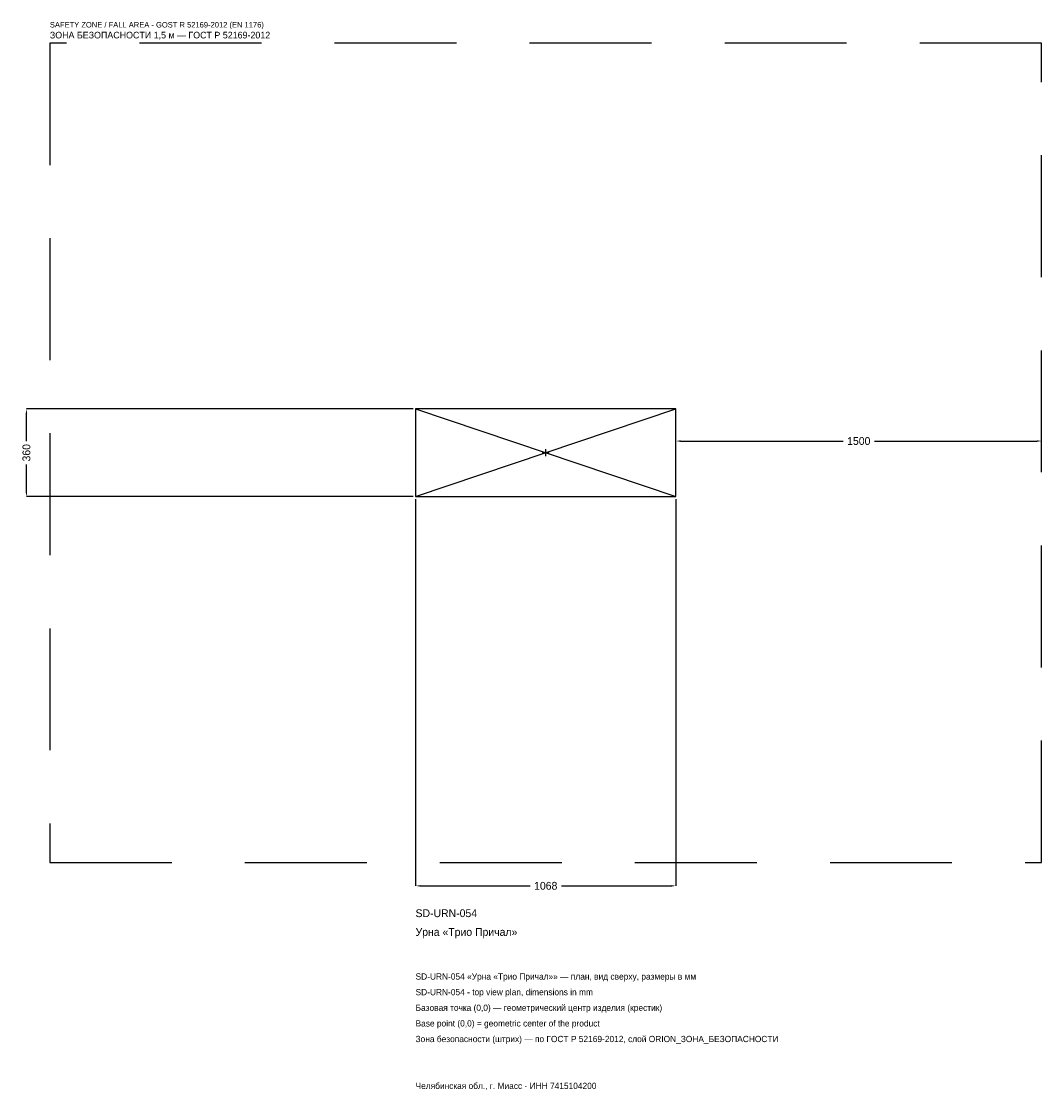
# Model space of a CAD drawing. Header units: metres. Extents: x -2151 to 2034, y -2616 to 1769.
import ezdxf

# ---------------------------------------------------------------- set-up
doc = ezdxf.new("R2010")
doc.units = ezdxf.units.M
doc.linetypes.add('DASHED', pattern=[800, 500, -300])
for name, color, linetype in [('ORION_ДАННЫЕ', 3, 'Continuous'), ('ORION_ЗОНА_БЕЗОПАСНОСТИ', 1, 'Continuous'), ('ORION_КОНТУР', 7, 'Continuous'), ('ORION_РАЗМЕРЫ', 8, 'Continuous')]:
    doc.layers.add(name, color=color, linetype=linetype)
doc.dimstyles.new('ORION', dxfattribs={"dimtxt": 32.04, "dimasz": 19.224, "dimexe": 1.25, "dimexo": 9.612, "dimtad": 1, "dimdec": 0, "dimcen": 2.5, "dimazin": 3, "dimtfac": 1, "dimtmove": 0, "dimatfit": 3, "dimarcsym": 0})

# ---------------------------------------------------------------- blocks, each defined once
blk = doc.blocks.new('_CLOSEDFILLED')
at = {"color": 0, "linetype": 'BYBLOCK'}
blk.add_solid([(-1, 0.16), (0, 0), (-1, -0.16)], dxfattribs=at)
blk = doc.blocks.new('*D1')
for p, q in [((-534, -189.612), (-534, -1776.12)), ((534, -189.612), (534, -1776.12)), ((-514.776, -1776.12), (-64.08, -1776.12)), ((64.08, -1776.12), (514.776, -1776.12))]:
    blk.add_line(p, q)
at = {"layer": 'Defpoints'}
for p in [(-534, -180), (534, -180), (-534, -1776.12)]:
    blk.add_point(p, dxfattribs=at)
at = {"layer": 'ORION_РАЗМЕРЫ', "xscale": 19.224, "yscale": 19.224, "rotation": 180}
blk.add_blockref('_CLOSEDFILLED', (-534, -1776.12), dxfattribs=at)
at = {"layer": 'ORION_РАЗМЕРЫ', "xscale": 19.224, "yscale": 19.224}
blk.add_blockref('_CLOSEDFILLED', (534, -1776.12), dxfattribs=at)
at = {"layer": 'ORION_РАЗМЕРЫ', "insert": (0, -1776.12), "char_height": 32.04, "attachment_point": 5}
blk.add_mtext('1068', dxfattribs=at)
blk = doc.blocks.new('*D2')
for p, q in [((-543.612, 180), (-2130.12, 180)), ((-2130.12, 48.06), (-2130.12, 160.776)), ((-2130.12, -160.776), (-2130.12, -48.06)), ((-543.612, -180), (-2130.12, -180))]:
    blk.add_line(p, q)
at = {"layer": 'Defpoints'}
for p in [(-534, 180), (-2130.12, -180), (-534, -180)]:
    blk.add_point(p, dxfattribs=at)
at = {"layer": 'ORION_РАЗМЕРЫ', "xscale": 19.224, "yscale": 19.224}
for p, rotation in [((-2130.12, 180), 90), ((-2130.12, -180), 270)]:
    blk.add_blockref('_CLOSEDFILLED', p, dxfattribs=dict(at, rotation=rotation))
at = {"layer": 'ORION_РАЗМЕРЫ', "insert": (-2130.12, 0), "char_height": 32.04, "attachment_point": 5, "rotation": 90}
blk.add_mtext('360', dxfattribs=at)
blk = doc.blocks.new('*D3')
for p, q in [((534, 9.612), (534, 48.06)), ((553.224, 48.06), (1219.92, 48.06)), ((1348.08, 48.06), (2014.776, 48.06)), ((2034, 9.612), (2034, 48.06))]:
    blk.add_line(p, q)
at = {"layer": 'Defpoints'}
for p in [(534, 48.06), (534, 0), (2034, 0)]:
    blk.add_point(p, dxfattribs=at)
at = {"layer": 'ORION_РАЗМЕРЫ', "xscale": 19.224, "yscale": 19.224, "rotation": 180}
blk.add_blockref('_CLOSEDFILLED', (534, 48.06), dxfattribs=at)
at = {"layer": 'ORION_РАЗМЕРЫ', "xscale": 19.224, "yscale": 19.224}
blk.add_blockref('_CLOSEDFILLED', (2034, 48.06), dxfattribs=at)
at = {"layer": 'ORION_РАЗМЕРЫ', "insert": (1284, 48.06), "char_height": 32.04, "attachment_point": 5}
blk.add_mtext('1500', dxfattribs=at)
blk = doc.blocks.new('ОРИОН SD-URN-054 Урна Трио Причал')
at = {"layer": 'ORION_ЗОНА_БЕЗОПАСНОСТИ', "linetype": 'DASHED'}
blk.add_lwpolyline([(-2034, -1680), (2034, -1680), (2034, 1680), (-2034, 1680)], close=True, dxfattribs=at)
at = {"layer": 'ORION_КОНТУР'}
for p, q in [((-534, -180), (534, 180)), ((-534, 180), (534, -180))]:
    blk.add_line(p, q, dxfattribs=at)
blk.add_lwpolyline([(-534, -180), (534, -180), (534, 180), (-534, 180)], close=True, dxfattribs=at)
at = {"layer": 'ORION_РАЗМЕРЫ'}
for p, q in [((-14.4, 0), (14.4, 0)), ((0, -14.4), (0, 14.4))]:
    blk.add_line(p, q, dxfattribs=at)
at = {"layer": 'ORION_ДАННЫЕ'}
for tag, p in [('АРТИКУЛ', (-534, -1904.28)), ('НАИМЕНОВАНИЕ', (-534, -1981.176))]:
    blk.add_attdef(tag, p, '', height=32.04, dxfattribs=at)
at = {"layer": 'ORION_ДАННЫЕ', "flags": 1}
for tag, p in [('ПРОИЗВОДИТЕЛЬ', (-534, -2058.072)), ('ТЕЛЕФОН', (-534, -2134.968)), ('САЙТ', (-534, -2288.76)), ('АДРЕС', (-534, -2365.656)), ('РЕКВИЗИТЫ', (-534, -2442.552)), ('ГАБАРИТЫ', (-534, -2519.448)), ('ЗОНА_БЕЗОПАСНОСТИ', (-534, -2596.344))]:
    blk.add_attdef(tag, p, '', height=32.04, dxfattribs=at)
at = {"layer": 'ORION_ЗОНА_БЕЗОПАСНОСТИ', "color": 1}
for s, height, p in [('SAFETY ZONE / FALL AREA - GOST R 52169-2012 (EN 1176)', 22.428, (-2034, 1744.08)), ('ЗОНА БЕЗОПАСНОСТИ 1,5 м — ГОСТ Р 52169-2012', 27.234, (-2034, 1699.224))]:
    blk.add_text(s, height=height, dxfattribs=at).set_placement(p)
at = {"layer": 'ORION_РАЗМЕРЫ'}
dim = blk.add_linear_dim(base=(-2130.12, -180), p1=(-534, -180), p2=(-534, 180), angle=90, dimstyle='ORION', dxfattribs=at)
dim.commit()
dim.dimension.update_dxf_attribs({"geometry": '*D2', "text_midpoint": (-2130.12, 0)})
for base, p1, p2, picture, middle in [((534, 48.06), (534, 0), (2034, 0), '*D3', (1284, 48.06)), ((-534, -1776.12), (-534, -180), (534, -180), '*D1', (0, -1776.12))]:
    dim = blk.add_linear_dim(base=base, p1=p1, p2=p2, dimstyle='ORION', dxfattribs=at)
    dim.commit()
    dim.dimension.update_dxf_attribs({"geometry": picture, "text_midpoint": middle})

msp = doc.modelspace()

# ---------------------------------------------------------------- block references
msp.add_blockref('ОРИОН SD-URN-054 Урна Трио Причал', (0, 0)).add_auto_attribs({'АРТИКУЛ': 'SD-URN-054', 'НАИМЕНОВАНИЕ': 'Урна «Трио Причал»'})

# ---------------------------------------------------------------- texts
at = {"layer": 'ORION_ДАННЫЕ', "color": 3}
for s, p in [('SD-URN-054 «Урна «Трио Причал»» — план, вид сверху, размеры в мм', (-534, -2160.6)), ('SD-URN-054 - top view plan, dimensions in mm', (-534, -2224.68)), ('Челябинская обл., г. Миасс · ИНН 7415104200', (-534, -2609.16))]:
    msp.add_text(s, height=25.632, dxfattribs=at).set_placement(p)
at = {"layer": 'ORION_ДАННЫЕ', "color": 7}
for s, p in [('Базовая точка (0,0) — геометрический центр изделия (крестик)', (-534, -2288.76)), ('Base point (0,0) = geometric center of the product', (-534, -2352.84))]:
    msp.add_text(s, height=25.632, dxfattribs=at).set_placement(p)
at = {"layer": 'ORION_ДАННЫЕ', "color": 1}
msp.add_text('Зона безопасности (штрих) — по ГОСТ Р 52169-2012, слой ORION_ЗОНА_БЕЗОПАСНОСТИ', height=25.632, dxfattribs=at).set_placement((-534, -2416.92))

doc.saveas('drawing.dxf')
